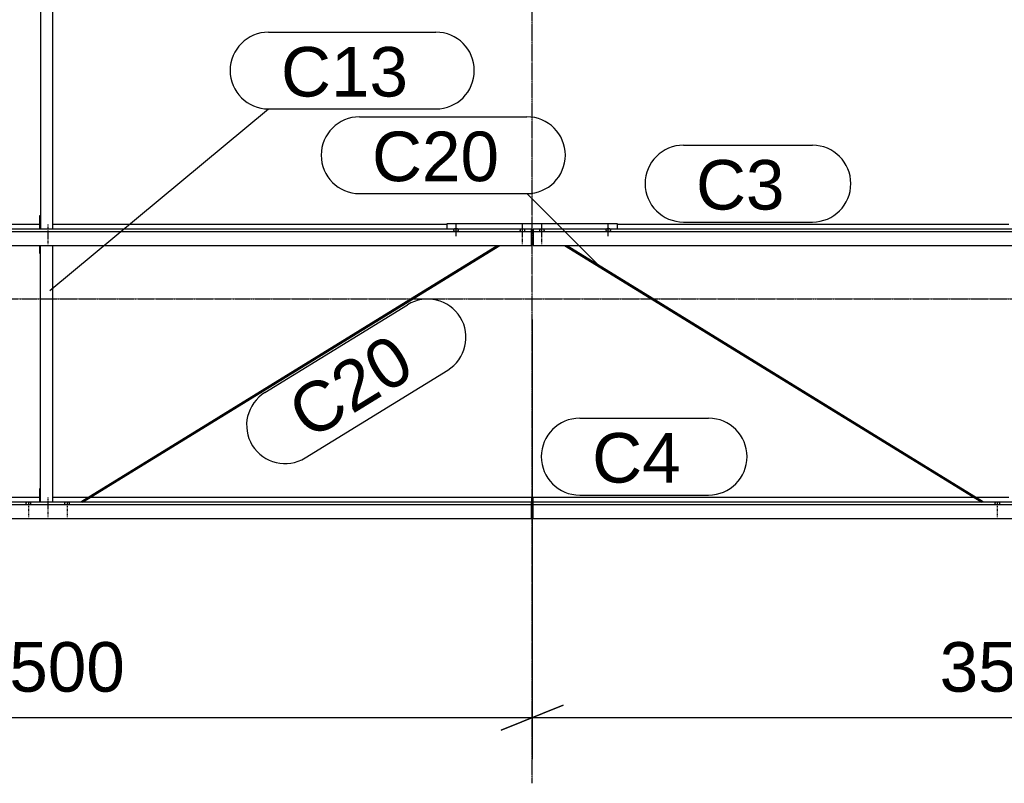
# Model space of a CAD drawing. Header units: millimetres. Extents: x -4888 to 73862, y -29046 to 15504.
# Tile 47 of 111: x 26149 to 29705, y -1750 to 1009. Entities that reach past the tile are written whole.
import ezdxf

# ---------------------------------------------------------------- set-up
doc = ezdxf.new("R2010")
doc.units = ezdxf.units.MM
doc.linetypes.add('DXK_LINE_DOT2', pattern=[3.9198, 1.9599, -1.9599])
doc.linetypes.add('DXK_LINE_DOT3', pattern=[5.9187, 2.979, -0.9799, 0.9799, -0.9799])
doc.styles.add('Arial', font='ARIAL.TTF', dxfattribs={"height": 0.2})

# ---------------------------------------------------------------- blocks, each defined once
blk = doc.blocks.new('Bolt-1953139-17926 - 1282')
at = {"color": 5, "linetype": 'Continuous'}
for p, q in [((27716.2, 250), (27716, 249.5)), ((27716, 249.5), (27716, 249.1)), ((27716, 249.1), (27716, 248.6)), ((27716.4, 250.4), (27716.2, 250)), ((27716.7, 250.9), (27716.4, 250.4)), ((27717.1, 251.3), (27716.7, 250.9)), ((27717.5, 251.7), (27717.1, 251.3)), ((27718, 252.1), (27717.5, 251.7)), ((27718.6, 252.4), (27718, 252.1)), ((27719.3, 252.8), (27718.6, 252.4)), ((27720, 253), (27719.3, 252.8)), ((27720.8, 253.3), (27720, 253)), ((27721.6, 253.5), (27720.8, 253.3)), ((27722.4, 253.6), (27721.6, 253.5)), ((27723.2, 253.7), (27722.4, 253.6)), ((27724.1, 253.8), (27723.2, 253.7)), ((27725, 253.8), (27724.1, 253.8)), ((27725, 226.5), (27725, 268.9)), ((27725.9, 253.8), (27725, 253.8)), ((27726.8, 253.7), (27725.9, 253.8)), ((27727.6, 253.6), (27726.8, 253.7)), ((27728.4, 253.5), (27727.6, 253.6)), ((27729.2, 253.3), (27728.4, 253.5)), ((27730, 253), (27729.2, 253.3)), ((27730.7, 252.8), (27730, 253)), ((27731.4, 252.4), (27730.7, 252.8)), ((27732, 252.1), (27731.4, 252.4)), ((27732.5, 251.7), (27732, 252.1)), ((27732.9, 251.3), (27732.5, 251.7)), ((27733.3, 250.9), (27732.9, 251.3)), ((27733.6, 250.4), (27733.3, 250.9)), ((27733.8, 250), (27733.6, 250.4)), ((27734, 249.5), (27733.8, 250)), ((27734, 249.1), (27734, 249.5)), ((27734, 248.6), (27734, 249.1)), ((27716, 248.6), (27716.2, 248.1)), ((27716.2, 248.1), (27716.4, 247.7)), ((27716.4, 247.7), (27716.7, 247.2)), ((27716.7, 247.2), (27717.1, 246.8)), ((27717.1, 246.8), (27717.5, 246.4)), ((27717.5, 246.4), (27718, 246)), ((27718, 246), (27718.6, 245.7)), ((27718.6, 245.7), (27719.3, 245.3)), ((27719.3, 245.3), (27720, 245.1)), ((27720, 245.1), (27720.8, 244.8)), ((27720.8, 244.8), (27721.6, 244.6)), ((27721.6, 244.6), (27722.4, 244.5)), ((27722.4, 244.5), (27723.2, 244.4)), ((27723.2, 244.4), (27724.1, 244.3)), ((27724.1, 244.3), (27725, 244.3)), ((27725, 244.3), (27725.9, 244.3)), ((27725.9, 244.3), (27726.8, 244.4)), ((27726.8, 244.4), (27727.6, 244.5)), ((27727.6, 244.5), (27728.4, 244.6)), ((27728.4, 244.6), (27729.2, 244.8)), ((27729.2, 244.8), (27730, 245.1)), ((27730, 245.1), (27730.7, 245.3)), ((27730.7, 245.3), (27731.4, 245.7)), ((27731.4, 245.7), (27732, 246)), ((27732, 246), (27732.5, 246.4)), ((27732.5, 246.4), (27732.9, 246.8)), ((27732.9, 246.8), (27733.3, 247.2)), ((27733.3, 247.2), (27733.6, 247.7)), ((27733.6, 247.7), (27733.8, 248.1)), ((27733.8, 248.1), (27734, 248.6))]:
    blk.add_line(p, q, dxfattribs=at)
blk = doc.blocks.new('Part-1953139-17094 - 1282')
at = {"color": 3, "linetype": 'Continuous'}
for p, q in [((24503, -734.9), (24503, -793.2)), ((27997, -734.9), (24503, -734.9)), ((24503, -742.4), (27997, -742.4)), ((24807, -716.2), (26093.5, -716.2)), ((26102.6, -716.2), (26222, -716.2)), ((26269, -716.2), (26397.4, -716.2)), ((26406.5, -716.2), (27997, -716.2)), ((27997, -716.2), (27997, -734.9)), ((27997, -793.2), (27997, -734.9)), ((24503, -793.2), (27997, -793.2))]:
    blk.add_line(p, q, dxfattribs=at)
blk = doc.blocks.new('Bolt-1953139-18468 - 1282')
at = {"color": 5, "linetype": 'DXK_LINE_DOT2'}
blk.add_line((26250, 268.2), (26250, 225.9), dxfattribs=at)
blk = doc.blocks.new('Bolt-1953139-17925 - 1282')
at = {"color": 5, "linetype": 'Continuous'}
for p, q in [((28266.2, 250), (28266, 249.5)), ((28266, 249.5), (28266, 249.1)), ((28266, 249.1), (28266, 248.6)), ((28266.4, 250.4), (28266.2, 250)), ((28266.7, 250.9), (28266.4, 250.4)), ((28267.1, 251.3), (28266.7, 250.9)), ((28267.5, 251.7), (28267.1, 251.3)), ((28268, 252.1), (28267.5, 251.7)), ((28268.6, 252.4), (28268, 252.1)), ((28269.3, 252.8), (28268.6, 252.4)), ((28270, 253), (28269.3, 252.8)), ((28270.8, 253.3), (28270, 253)), ((28271.6, 253.5), (28270.8, 253.3)), ((28272.4, 253.6), (28271.6, 253.5)), ((28273.2, 253.7), (28272.4, 253.6)), ((28274.1, 253.8), (28273.2, 253.7)), ((28275, 253.8), (28274.1, 253.8)), ((28275, 226.5), (28275, 268.9)), ((28275.9, 253.8), (28275, 253.8)), ((28276.8, 253.7), (28275.9, 253.8)), ((28277.6, 253.6), (28276.8, 253.7)), ((28278.4, 253.5), (28277.6, 253.6)), ((28279.2, 253.3), (28278.4, 253.5)), ((28280, 253), (28279.2, 253.3)), ((28280.7, 252.8), (28280, 253)), ((28281.4, 252.4), (28280.7, 252.8)), ((28282, 252.1), (28281.4, 252.4)), ((28282.5, 251.7), (28282, 252.1)), ((28282.9, 251.3), (28282.5, 251.7)), ((28283.3, 250.9), (28282.9, 251.3)), ((28283.6, 250.4), (28283.3, 250.9)), ((28283.8, 250), (28283.6, 250.4)), ((28284, 249.5), (28283.8, 250)), ((28284, 249.1), (28284, 249.5)), ((28284, 248.6), (28284, 249.1)), ((28266, 248.6), (28266.2, 248.1)), ((28266.2, 248.1), (28266.4, 247.7)), ((28266.4, 247.7), (28266.7, 247.2)), ((28266.7, 247.2), (28267.1, 246.8)), ((28267.1, 246.8), (28267.5, 246.4)), ((28267.5, 246.4), (28268, 246)), ((28268, 246), (28268.6, 245.7)), ((28268.6, 245.7), (28269.3, 245.3)), ((28269.3, 245.3), (28270, 245.1)), ((28270, 245.1), (28270.8, 244.8)), ((28270.8, 244.8), (28271.6, 244.6)), ((28271.6, 244.6), (28272.4, 244.5)), ((28272.4, 244.5), (28273.2, 244.4)), ((28273.2, 244.4), (28274.1, 244.3)), ((28274.1, 244.3), (28275, 244.3)), ((28275, 244.3), (28275.9, 244.3)), ((28275.9, 244.3), (28276.8, 244.4)), ((28276.8, 244.4), (28277.6, 244.5)), ((28277.6, 244.5), (28278.4, 244.6)), ((28278.4, 244.6), (28279.2, 244.8)), ((28279.2, 244.8), (28280, 245.1)), ((28280, 245.1), (28280.7, 245.3)), ((28280.7, 245.3), (28281.4, 245.7)), ((28281.4, 245.7), (28282, 246)), ((28282, 246), (28282.5, 246.4)), ((28282.5, 246.4), (28282.9, 246.8)), ((28282.9, 246.8), (28283.3, 247.2)), ((28283.3, 247.2), (28283.6, 247.7)), ((28283.6, 247.7), (28283.8, 248.1)), ((28283.8, 248.1), (28284, 248.6))]:
    blk.add_line(p, q, dxfattribs=at)
blk = doc.blocks.new('Part-1953139-18471 - 1282')
at = {"color": 3, "linetype": 'Continuous'}
for p, q in [((26222, 1196.4), (26222, 1226)), ((26224, 1196.4), (26224, 1226)), ((26269, 251.4), (26269, 1226)), ((26222, 1196.4), (26224, 1196.4)), ((26224, 1196.4), (26224, 251.4)), ((26222, 251.4), (26222, 300.7)), ((26222, 300.7), (26224, 300.7))]:
    blk.add_line(p, q, dxfattribs=at)
blk = doc.blocks.new('GridLine-1953139-4949 - 1282')
at = {"color": 174, "linetype": 'DXK_LINE_DOT3'}
blk.add_line((28000, -1750), (28000, 12340), dxfattribs=at)
blk = doc.blocks.new('GridLine-1953139-4960 - 1282')
at = {"color": 174, "linetype": 'DXK_LINE_DOT3'}
blk.add_line((-1750, 0), (64750, 0), dxfattribs=at)
blk = doc.blocks.new('Part-1953139-17095 - 1282')
at = {"color": 3, "linetype": 'Continuous'}
for p, q in [((24503, 251.4), (24503, 270)), ((24503, 270), (26222, 270)), ((24503, 193.1), (24503, 251.4)), ((27997, 251.4), (24503, 251.4)), ((26269, 270), (27693, 270)), ((27997, 193.1), (27997, 251.4)), ((24503, 243.9), (27997, 243.9)), ((24503, 193.1), (27997, 193.1))]:
    blk.add_line(p, q, dxfattribs=at)
blk = doc.blocks.new('Bolt-1953139-18467 - 1282')
at = {"color": 5, "linetype": 'DXK_LINE_DOT2'}
blk.add_line((26250, 238.4), (26250, 196), dxfattribs=at)
blk = doc.blocks.new('Part-1953139-17108 - 1282')
at = {"color": 3, "linetype": 'Continuous'}
for p, q in [((28003, -734.9), (28003, -716.2)), ((28003, -716.2), (29593.5, -716.2)), ((28003, -793.2), (28003, -734.9)), ((31497, -734.9), (28003, -734.9)), ((28003, -742.4), (31497, -742.4)), ((29602.6, -716.2), (29722, -716.2)), ((29769, -716.2), (29897.4, -716.2)), ((29906.5, -716.2), (31193, -716.2)), ((31497, -793.2), (31497, -734.9)), ((28003, -793.2), (31497, -793.2))]:
    blk.add_line(p, q, dxfattribs=at)
blk = doc.blocks.new('Part-1953139-17109 - 1282')
at = {"color": 3, "linetype": 'Continuous'}
for p, q in [((28003, 251.4), (28003, 193.1)), ((31497, 251.4), (28003, 251.4)), ((28307, 270), (29722, 270)), ((29769, 270), (31497, 270)), ((31497, 270), (31497, 251.4)), ((31497, 193.1), (31497, 251.4)), ((28003, 243.9), (31497, 243.9)), ((28003, 193.1), (31497, 193.1))]:
    blk.add_line(p, q, dxfattribs=at)
blk = doc.blocks.new('Bolt-1953139-17924 - 1282')
at = {"color": 5, "linetype": 'DXK_LINE_DOT2'}
blk.add_line((27965, 198.2), (27965, 240.5), dxfattribs=at)
blk = doc.blocks.new('Part-1953139-18466 - 1282')
at = {"color": 3, "linetype": 'Continuous'}
for p, q in [((26222, 163.5), (26222, 193.1)), ((26224, 163.5), (26224, 193.1)), ((26269, -734.9), (26269, 193.1)), ((26222, 163.5), (26224, 163.5)), ((26224, -734.9), (26224, 163.5)), ((26222, -734.9), (26222, -685.6)), ((26222, -685.6), (26224, -685.6))]:
    blk.add_line(p, q, dxfattribs=at)
blk = doc.blocks.new('Bolt-1953139-17921 - 1282')
at = {"color": 5, "linetype": 'Continuous'}
for p, q in [((28026.4, 249.1), (28026.2, 248.6)), ((28026.7, 249.5), (28026.4, 249.1)), ((28027.1, 250), (28026.7, 249.5)), ((28027.5, 250.4), (28027.1, 250)), ((28028, 250.7), (28027.5, 250.4)), ((28028.6, 251.1), (28028, 250.7)), ((28029.3, 251.4), (28028.6, 251.1)), ((28030, 251.7), (28029.3, 251.4)), ((28030.8, 251.9), (28030, 251.7)), ((28031.6, 252.1), (28030.8, 251.9)), ((28032.4, 252.3), (28031.6, 252.1)), ((28033.2, 252.4), (28032.4, 252.3)), ((28034.1, 252.5), (28033.2, 252.4)), ((28035, 252.5), (28034.1, 252.5)), ((28035, 228), (28035, 270.3)), ((28035.9, 252.5), (28035, 252.5)), ((28036.8, 252.4), (28035.9, 252.5)), ((28037.6, 252.3), (28036.8, 252.4)), ((28038.4, 252.1), (28037.6, 252.3)), ((28039.2, 251.9), (28038.4, 252.1)), ((28040, 251.7), (28039.2, 251.9)), ((28040.7, 251.4), (28040, 251.7)), ((28041.4, 251.1), (28040.7, 251.4)), ((28042, 250.7), (28041.4, 251.1)), ((28042.5, 250.4), (28042, 250.7)), ((28042.9, 250), (28042.5, 250.4)), ((28043.3, 249.5), (28042.9, 250)), ((28043.6, 249.1), (28043.3, 249.5)), ((28043.8, 248.6), (28043.6, 249.1)), ((28026.2, 248.6), (28026, 248.2)), ((28026, 248.2), (28026, 247.7)), ((28026, 247.7), (28026, 247.2)), ((28026, 247.2), (28026.2, 246.8)), ((28026.2, 246.8), (28026.4, 246.3)), ((28026.4, 246.3), (28026.7, 245.9)), ((28026.7, 245.9), (28027.1, 245.4)), ((28027.1, 245.4), (28027.5, 245)), ((28027.5, 245), (28028, 244.7)), ((28028, 244.7), (28028.6, 244.3)), ((28028.6, 244.3), (28029.3, 244)), ((28029.3, 244), (28030, 243.7)), ((28030, 243.7), (28030.8, 243.5)), ((28030.8, 243.5), (28031.6, 243.3)), ((28031.6, 243.3), (28032.4, 243.1)), ((28032.4, 243.1), (28033.2, 243)), ((28033.2, 243), (28034.1, 242.9)), ((28034.1, 242.9), (28035, 242.9)), ((28035, 242.9), (28035.9, 242.9)), ((28035.9, 242.9), (28036.8, 243)), ((28036.8, 243), (28037.6, 243.1)), ((28037.6, 243.1), (28038.4, 243.3)), ((28038.4, 243.3), (28039.2, 243.5)), ((28039.2, 243.5), (28040, 243.7)), ((28040, 243.7), (28040.7, 244)), ((28040.7, 244), (28041.4, 244.3)), ((28041.4, 244.3), (28042, 244.7)), ((28042, 244.7), (28042.5, 245)), ((28042.5, 245), (28042.9, 245.4)), ((28042.9, 245.4), (28043.3, 245.9)), ((28043.3, 245.9), (28043.6, 246.3)), ((28043.6, 246.3), (28043.8, 246.8)), ((28044, 248.2), (28043.8, 248.6)), ((28043.8, 246.8), (28044, 247.2)), ((28044, 247.7), (28044, 248.2)), ((28044, 247.2), (28044, 247.7))]:
    blk.add_line(p, q, dxfattribs=at)
blk = doc.blocks.new('Part-1953139-17920 - 1282')
at = {"color": 3, "linetype": 'Continuous'}
for p, q in [((27693, 251.4), (27693, 272.5)), ((27693, 272.5), (28307, 272.5)), ((27997, 250.6), (28003, 250.6)), ((28307, 272.5), (28307, 251.4)), ((27997, 242.1), (28003, 242.1)), ((27997, 195.5), (28003, 195.5))]:
    blk.add_line(p, q, dxfattribs=at)
blk = doc.blocks.new('Bolt-1953139-17922 - 1282')
at = {"color": 5, "linetype": 'DXK_LINE_DOT2'}
blk.add_line((28035, 198.2), (28035, 240.5), dxfattribs=at)
blk = doc.blocks.new('Bolt-1953139-17923 - 1282')
at = {"color": 5, "linetype": 'Continuous'}
for p, q in [((27956.4, 249.1), (27956.2, 248.6)), ((27956.7, 249.5), (27956.4, 249.1)), ((27957.1, 250), (27956.7, 249.5)), ((27957.5, 250.4), (27957.1, 250)), ((27958, 250.7), (27957.5, 250.4)), ((27958.6, 251.1), (27958, 250.7)), ((27959.3, 251.4), (27958.6, 251.1)), ((27960, 251.7), (27959.3, 251.4)), ((27960.8, 251.9), (27960, 251.7)), ((27961.6, 252.1), (27960.8, 251.9)), ((27962.4, 252.3), (27961.6, 252.1)), ((27963.2, 252.4), (27962.4, 252.3)), ((27964.1, 252.5), (27963.2, 252.4)), ((27965, 252.5), (27964.1, 252.5)), ((27965, 228), (27965, 270.3)), ((27965.9, 252.5), (27965, 252.5)), ((27966.8, 252.4), (27965.9, 252.5)), ((27967.6, 252.3), (27966.8, 252.4)), ((27968.4, 252.1), (27967.6, 252.3)), ((27969.2, 251.9), (27968.4, 252.1)), ((27970, 251.7), (27969.2, 251.9)), ((27970.7, 251.4), (27970, 251.7)), ((27971.4, 251.1), (27970.7, 251.4)), ((27972, 250.7), (27971.4, 251.1)), ((27972.5, 250.4), (27972, 250.7)), ((27972.9, 250), (27972.5, 250.4)), ((27973.3, 249.5), (27972.9, 250)), ((27973.6, 249.1), (27973.3, 249.5)), ((27973.8, 248.6), (27973.6, 249.1)), ((27956.2, 248.6), (27956, 248.2)), ((27956, 248.2), (27956, 247.7)), ((27956, 247.7), (27956, 247.2)), ((27956, 247.2), (27956.2, 246.8)), ((27956.2, 246.8), (27956.4, 246.3)), ((27956.4, 246.3), (27956.7, 245.9)), ((27956.7, 245.9), (27957.1, 245.4)), ((27957.1, 245.4), (27957.5, 245)), ((27957.5, 245), (27958, 244.7)), ((27958, 244.7), (27958.6, 244.3)), ((27958.6, 244.3), (27959.3, 244)), ((27959.3, 244), (27960, 243.7)), ((27960, 243.7), (27960.8, 243.5)), ((27960.8, 243.5), (27961.6, 243.3)), ((27961.6, 243.3), (27962.4, 243.1)), ((27962.4, 243.1), (27963.2, 243)), ((27963.2, 243), (27964.1, 242.9)), ((27964.1, 242.9), (27965, 242.9)), ((27965, 242.9), (27965.9, 242.9)), ((27965.9, 242.9), (27966.8, 243)), ((27966.8, 243), (27967.6, 243.1)), ((27967.6, 243.1), (27968.4, 243.3)), ((27968.4, 243.3), (27969.2, 243.5)), ((27969.2, 243.5), (27970, 243.7)), ((27970, 243.7), (27970.7, 244)), ((27970.7, 244), (27971.4, 244.3)), ((27971.4, 244.3), (27972, 244.7)), ((27972, 244.7), (27972.5, 245)), ((27972.5, 245), (27972.9, 245.4)), ((27972.9, 245.4), (27973.3, 245.9)), ((27973.3, 245.9), (27973.6, 246.3)), ((27973.6, 246.3), (27973.8, 246.8)), ((27974, 248.2), (27973.8, 248.6)), ((27973.8, 246.8), (27974, 247.2)), ((27974, 247.7), (27974, 248.2)), ((27974, 247.2), (27974, 247.7))]:
    blk.add_line(p, q, dxfattribs=at)
blk = doc.blocks.new('Bolt-1953139-19010 - 1282')
at = {"color": 5, "linetype": 'Continuous'}
for p, q in [((29671.2, -737.7), (29671, -738.1)), ((29671, -738.1), (29671, -738.6)), ((29671, -738.6), (29671, -739.1)), ((29671, -739.1), (29671.2, -739.5)), ((29671.4, -737.2), (29671.2, -737.7)), ((29671.2, -739.5), (29671.4, -740)), ((29671.7, -736.8), (29671.4, -737.2)), ((29671.4, -740), (29671.7, -740.4)), ((29672.1, -736.3), (29671.7, -736.8)), ((29671.7, -740.4), (29672.1, -740.8)), ((29672.5, -735.9), (29672.1, -736.3)), ((29672.1, -740.8), (29672.5, -741.2)), ((29673, -735.5), (29672.5, -735.9)), ((29672.5, -741.2), (29673, -741.6)), ((29673.6, -735.2), (29673, -735.5)), ((29673, -741.6), (29673.6, -742)), ((29674.3, -734.9), (29673.6, -735.2)), ((29673.6, -742), (29674.3, -742.3)), ((29675, -734.6), (29674.3, -734.9)), ((29674.3, -742.3), (29675, -742.6)), ((29675.8, -734.4), (29675, -734.6)), ((29675, -742.6), (29675.8, -742.8)), ((29676.6, -734.2), (29675.8, -734.4)), ((29675.8, -742.8), (29676.6, -743)), ((29677.4, -734), (29676.6, -734.2)), ((29676.6, -743), (29677.4, -743.2)), ((29678.2, -733.9), (29677.4, -734)), ((29677.4, -743.2), (29678.2, -743.3)), ((29679.1, -733.8), (29678.2, -733.9)), ((29678.2, -743.3), (29679.1, -743.4)), ((29680, -733.8), (29679.1, -733.8)), ((29679.1, -743.4), (29680, -743.4)), ((29680.9, -733.8), (29680, -733.8)), ((29680, -735.2), (29680, -743.3)), ((29680, -743.4), (29680.9, -743.4)), ((29681.8, -733.9), (29680.9, -733.8)), ((29680.9, -743.4), (29681.8, -743.3)), ((29682.6, -734), (29681.8, -733.9)), ((29681.8, -743.3), (29682.6, -743.2)), ((29683.4, -734.2), (29682.6, -734)), ((29682.6, -743.2), (29683.4, -743)), ((29684.2, -734.4), (29683.4, -734.2)), ((29683.4, -743), (29684.2, -742.8)), ((29685, -734.6), (29684.2, -734.4)), ((29684.2, -742.8), (29685, -742.6)), ((29685.7, -734.9), (29685, -734.6)), ((29685, -742.6), (29685.7, -742.3)), ((29686.4, -735.2), (29685.7, -734.9)), ((29685.7, -742.3), (29686.4, -742)), ((29687, -735.5), (29686.4, -735.2)), ((29686.4, -742), (29687, -741.6)), ((29687.5, -735.9), (29687, -735.5)), ((29687, -741.6), (29687.5, -741.2)), ((29687.9, -736.3), (29687.5, -735.9)), ((29687.5, -741.2), (29687.9, -740.8)), ((29688.3, -736.8), (29687.9, -736.3)), ((29687.9, -740.8), (29688.3, -740.4)), ((29688.6, -737.2), (29688.3, -736.8)), ((29688.3, -740.4), (29688.6, -740)), ((29688.8, -737.7), (29688.6, -737.2)), ((29688.6, -740), (29688.8, -739.5)), ((29689, -738.1), (29688.8, -737.7)), ((29688.8, -739.5), (29689, -739.1)), ((29689, -738.6), (29689, -738.1)), ((29689, -739.1), (29689, -738.6))]:
    blk.add_line(p, q, dxfattribs=at)
blk = doc.blocks.new('Bolt-1953139-18469 - 1282')
at = {"color": 5, "linetype": 'DXK_LINE_DOT2'}
blk.add_line((26250, -747.1), (26250, -789.4), dxfattribs=at)
blk = doc.blocks.new('Bolt-1953139-18470 - 1282')
at = {"color": 5, "linetype": 'DXK_LINE_DOT2'}
blk.add_line((26250, -717.3), (26250, -759.6), dxfattribs=at)
blk = doc.blocks.new('Bolt-1953139-19005 - 1282')
at = {"color": 5, "linetype": 'DXK_LINE_DOT2'}
blk.add_line((26320, -747.9), (26320, -790.2), dxfattribs=at)
blk = doc.blocks.new('Bolt-1953139-19009 - 1282')
at = {"color": 5, "linetype": 'DXK_LINE_DOT2'}
blk.add_line((29680, -747.9), (29680, -790.2), dxfattribs=at)
blk = doc.blocks.new('Part-1953139-19002 - 1282')
at = {"color": 3, "linetype": 'Continuous'}
for p, q in [((26373.8, -730.8), (27874, 193.1)), ((26376.2, -734.9), (27883.1, 193.1)), ((26373.5, -731.2), (26373.8, -730.8)), ((26373.9, -732.6), (26373.5, -731.2)), ((26375, -734.2), (26373.9, -732.6)), ((26375.8, -734.9), (26375, -734.2))]:
    blk.add_line(p, q, dxfattribs=at)
blk = doc.blocks.new('Bolt-1953139-19003 - 1282')
at = {"color": 5, "linetype": 'DXK_LINE_DOT2'}
blk.add_line((26180, -747.9), (26180, -790.2), dxfattribs=at)
blk = doc.blocks.new('Bolt-1953139-19004 - 1282')
at = {"color": 5, "linetype": 'Continuous'}
for p, q in [((26171.2, -737.7), (26171, -738.1)), ((26171, -738.1), (26171, -738.6)), ((26171, -738.6), (26171, -739.1)), ((26171, -739.1), (26171.2, -739.5)), ((26171.4, -737.2), (26171.2, -737.7)), ((26171.2, -739.5), (26171.4, -740)), ((26171.7, -736.8), (26171.4, -737.2)), ((26171.4, -740), (26171.7, -740.4)), ((26172.1, -736.3), (26171.7, -736.8)), ((26171.7, -740.4), (26172.1, -740.8)), ((26172.5, -735.9), (26172.1, -736.3)), ((26172.1, -740.8), (26172.5, -741.2)), ((26173, -735.5), (26172.5, -735.9)), ((26172.5, -741.2), (26173, -741.6)), ((26173.6, -735.2), (26173, -735.5)), ((26173, -741.6), (26173.6, -742)), ((26174.3, -734.9), (26173.6, -735.2)), ((26173.6, -742), (26174.3, -742.3)), ((26175, -734.6), (26174.3, -734.9)), ((26174.3, -742.3), (26175, -742.6)), ((26175.8, -734.4), (26175, -734.6)), ((26175, -742.6), (26175.8, -742.8)), ((26176.6, -734.2), (26175.8, -734.4)), ((26175.8, -742.8), (26176.6, -743)), ((26177.4, -734), (26176.6, -734.2)), ((26176.6, -743), (26177.4, -743.2)), ((26178.2, -733.9), (26177.4, -734)), ((26177.4, -743.2), (26178.2, -743.3)), ((26179.1, -733.8), (26178.2, -733.9)), ((26178.2, -743.3), (26179.1, -743.4)), ((26180, -733.8), (26179.1, -733.8)), ((26179.1, -743.4), (26180, -743.4)), ((26180.9, -733.8), (26180, -733.8)), ((26180, -735.2), (26180, -743.3)), ((26180, -743.4), (26180.9, -743.4)), ((26181.8, -733.9), (26180.9, -733.8)), ((26180.9, -743.4), (26181.8, -743.3)), ((26182.6, -734), (26181.8, -733.9)), ((26181.8, -743.3), (26182.6, -743.2)), ((26183.4, -734.2), (26182.6, -734)), ((26182.6, -743.2), (26183.4, -743)), ((26184.2, -734.4), (26183.4, -734.2)), ((26183.4, -743), (26184.2, -742.8)), ((26185, -734.6), (26184.2, -734.4)), ((26184.2, -742.8), (26185, -742.6)), ((26185.7, -734.9), (26185, -734.6)), ((26185, -742.6), (26185.7, -742.3)), ((26186.4, -735.2), (26185.7, -734.9)), ((26185.7, -742.3), (26186.4, -742)), ((26187, -735.5), (26186.4, -735.2)), ((26186.4, -742), (26187, -741.6)), ((26187.5, -735.9), (26187, -735.5)), ((26187, -741.6), (26187.5, -741.2)), ((26187.9, -736.3), (26187.5, -735.9)), ((26187.5, -741.2), (26187.9, -740.8)), ((26188.3, -736.8), (26187.9, -736.3)), ((26187.9, -740.8), (26188.3, -740.4)), ((26188.6, -737.2), (26188.3, -736.8)), ((26188.3, -740.4), (26188.6, -740)), ((26188.8, -737.7), (26188.6, -737.2)), ((26188.6, -740), (26188.8, -739.5)), ((26189, -738.1), (26188.8, -737.7)), ((26188.8, -739.5), (26189, -739.1)), ((26189, -738.6), (26189, -738.1)), ((26189, -739.1), (26189, -738.6))]:
    blk.add_line(p, q, dxfattribs=at)
blk = doc.blocks.new('Bolt-1953139-19006 - 1282')
at = {"color": 5, "linetype": 'Continuous'}
for p, q in [((26311.2, -737.7), (26311, -738.1)), ((26311, -738.1), (26311, -738.6)), ((26311, -738.6), (26311, -739.1)), ((26311, -739.1), (26311.2, -739.5)), ((26311.4, -737.2), (26311.2, -737.7)), ((26311.2, -739.5), (26311.4, -740)), ((26311.7, -736.8), (26311.4, -737.2)), ((26311.4, -740), (26311.7, -740.4)), ((26312.1, -736.3), (26311.7, -736.8)), ((26311.7, -740.4), (26312.1, -740.8)), ((26312.5, -735.9), (26312.1, -736.3)), ((26312.1, -740.8), (26312.5, -741.2)), ((26313, -735.5), (26312.5, -735.9)), ((26312.5, -741.2), (26313, -741.6)), ((26313.6, -735.2), (26313, -735.5)), ((26313, -741.6), (26313.6, -742)), ((26314.3, -734.9), (26313.6, -735.2)), ((26313.6, -742), (26314.3, -742.3)), ((26315, -734.6), (26314.3, -734.9)), ((26314.3, -742.3), (26315, -742.6)), ((26315.8, -734.4), (26315, -734.6)), ((26315, -742.6), (26315.8, -742.8)), ((26316.6, -734.2), (26315.8, -734.4)), ((26315.8, -742.8), (26316.6, -743)), ((26317.4, -734), (26316.6, -734.2)), ((26316.6, -743), (26317.4, -743.2)), ((26318.2, -733.9), (26317.4, -734)), ((26317.4, -743.2), (26318.2, -743.3)), ((26319.1, -733.8), (26318.2, -733.9)), ((26318.2, -743.3), (26319.1, -743.4)), ((26320, -733.8), (26319.1, -733.8)), ((26319.1, -743.4), (26320, -743.4)), ((26320.9, -733.8), (26320, -733.8)), ((26320, -735.2), (26320, -743.3)), ((26320, -743.4), (26320.9, -743.4)), ((26321.8, -733.9), (26320.9, -733.8)), ((26320.9, -743.4), (26321.8, -743.3)), ((26322.6, -734), (26321.8, -733.9)), ((26321.8, -743.3), (26322.6, -743.2)), ((26323.4, -734.2), (26322.6, -734)), ((26322.6, -743.2), (26323.4, -743)), ((26324.2, -734.4), (26323.4, -734.2)), ((26323.4, -743), (26324.2, -742.8)), ((26325, -734.6), (26324.2, -734.4)), ((26324.2, -742.8), (26325, -742.6)), ((26325.7, -734.9), (26325, -734.6)), ((26325, -742.6), (26325.7, -742.3)), ((26326.4, -735.2), (26325.7, -734.9)), ((26325.7, -742.3), (26326.4, -742)), ((26327, -735.5), (26326.4, -735.2)), ((26326.4, -742), (26327, -741.6)), ((26327.5, -735.9), (26327, -735.5)), ((26327, -741.6), (26327.5, -741.2)), ((26327.9, -736.3), (26327.5, -735.9)), ((26327.5, -741.2), (26327.9, -740.8)), ((26328.3, -736.8), (26327.9, -736.3)), ((26327.9, -740.8), (26328.3, -740.4)), ((26328.6, -737.2), (26328.3, -736.8)), ((26328.3, -740.4), (26328.6, -740)), ((26328.8, -737.7), (26328.6, -737.2)), ((26328.6, -740), (26328.8, -739.5)), ((26329, -738.1), (26328.8, -737.7)), ((26328.8, -739.5), (26329, -739.1)), ((26329, -738.6), (26329, -738.1)), ((26329, -739.1), (26329, -738.6))]:
    blk.add_line(p, q, dxfattribs=at)
blk = doc.blocks.new('Part-1953139-19007 - 1282')
at = {"color": 3, "linetype": 'Continuous'}
for p, q in [((28116.9, 193.1), (29623.8, -734.9)), ((28126, 193.1), (29626.2, -730.8)), ((29625, -734.2), (29624.2, -734.9)), ((29626.1, -732.6), (29625, -734.2)), ((29626.5, -731.2), (29626.1, -732.6)), ((29626.2, -730.8), (29626.5, -731.2))]:
    blk.add_line(p, q, dxfattribs=at)
blk = doc.blocks.new('StraightDimension-1953139-4973 - 1282')
at = {"color": 5, "linetype": 'Continuous'}
for p, q in [((28000, -75), (28000, -1662.7)), ((27887.5, -1557.7), (28112.5, -1467.7)), ((24500, -1512.7), (28000, -1512.7))]:
    blk.add_line(p, q, dxfattribs=at)
at = {"color": 0}
blk.add_wipeout([(26565.5, -1456.5), (26565.5, -1194), (25934.5, -1194), (25934.5, -1456.5)], dxfattribs=at)
at = {"color": 1, "style": 'Arial'}
blk.add_text('3500', height=179.08, dxfattribs=at).set_placement((25972, -1419))
blk = doc.blocks.new('StraightDimension-1953139-4972 - 1282')
at = {"color": 5, "linetype": 'Continuous'}
for p, q in [((28000, -75), (28000, -1662.7)), ((28112.5, -1467.7), (27887.5, -1557.7)), ((28000, -1512.7), (31500, -1512.7))]:
    blk.add_line(p, q, dxfattribs=at)
at = {"color": 0}
blk.add_wipeout([(30065.5, -1456.5), (30065.5, -1194), (29434.5, -1194), (29434.5, -1456.5)], dxfattribs=at)
at = {"color": 1, "style": 'Arial'}
blk.add_text('3500', height=179.08, dxfattribs=at).set_placement((29472, -1419))
blk = doc.blocks.new('Mark-1953139-19822 - 1282')
at = {"color": 0}
blk.add_wipeout([(27585.1, -272.3), (27486.8, -112.6), (27096.4, -353), (27194.7, -512.7)], dxfattribs=at)
blk.add_wipeout([(27585.1, -272.3), (27486.8, -112.6), (27096.4, -353), (27194.7, -512.7)], dxfattribs=at)
at = {"color": 136, "linetype": 'Continuous'}
for p, q in [((27034.5, -338.3), (27549.4, -21.2)), ((27180, -574.6), (27694.9, -257.5))]:
    blk.add_line(p, q, dxfattribs=at)
for centre, start, end in [((27622.2, -139.3), 301.626, 121.626), ((27107.2, -456.5), 121.626, 301.626)]:
    blk.add_arc(centre, 138.7, start, end, dxfattribs=at)
at = {"color": 2, "style": 'Arial'}
blk.add_text('C20', height=179.08, rotation=31.6273, dxfattribs=at).set_placement((27194.7, -512.7))
blk = doc.blocks.new('Mark-1953139-19277 - 1282')
at = {"color": 136, "linetype": 'Continuous'}
for p, q in [((28546.7, 555.1), (29012.5, 555.1)), ((28546.7, 277.6), (29012.5, 277.6))]:
    blk.add_line(p, q, dxfattribs=at)
for centre, radius, start, end in [((28546.7, 416.3), 138.8, 90, 270), ((29012.5, 416.3), 138.7, 270, 90)]:
    blk.add_arc(centre, radius, start, end, dxfattribs=at)
at = {"color": 0}
blk.add_wipeout([(28911.3, 322.6), (28911.3, 510.1), (28591.7, 510.1), (28591.7, 322.6)], dxfattribs=at)
blk.add_wipeout([(28911.3, 322.6), (28911.3, 510.1), (28591.7, 510.1), (28591.7, 322.6)], dxfattribs=at)
at = {"color": 2, "style": 'Arial'}
blk.add_text('C3', height=179.08, dxfattribs=at).set_placement((28591.7, 322.6))
blk = doc.blocks.new('Mark-1953139-19276 - 1282')
at = {"color": 136, "linetype": 'Continuous'}
for p, q in [((28171.7, -431.2), (28637.5, -431.2)), ((28171.7, -708.7), (28637.5, -708.7))]:
    blk.add_line(p, q, dxfattribs=at)
for centre, radius, start, end in [((28171.7, -570), 138.8, 90, 270), ((28637.5, -570), 138.7, 270, 90)]:
    blk.add_arc(centre, radius, start, end, dxfattribs=at)
at = {"color": 0}
blk.add_wipeout([(28536.3, -663.7), (28536.3, -476.2), (28216.7, -476.2), (28216.7, -663.7)], dxfattribs=at)
blk.add_wipeout([(28536.3, -663.7), (28536.3, -476.2), (28216.7, -476.2), (28216.7, -663.7)], dxfattribs=at)
at = {"color": 2, "style": 'Arial'}
blk.add_text('C4', height=179.08, dxfattribs=at).set_placement((28216.7, -663.7))
blk = doc.blocks.new('Mark-1953139-19646 - 1282')
at = {"color": 136, "linetype": 'Continuous'}
for p, q in [((27047.6, 963.5), (27652.3, 963.5)), ((26257.7, 30), (27047.6, 686)), ((27047.6, 686), (27652.3, 686))]:
    blk.add_line(p, q, dxfattribs=at)
for centre, start, end in [((27047.6, 824.8), 90, 270), ((27652.3, 824.8), 270, 90)]:
    blk.add_arc(centre, 138.7, start, end, dxfattribs=at)
at = {"color": 0}
blk.add_wipeout([(27551.1, 731), (27551.1, 918.5), (27092.6, 918.5), (27092.6, 731)], dxfattribs=at)
blk.add_wipeout([(27551.1, 731), (27551.1, 918.5), (27092.6, 918.5), (27092.6, 731)], dxfattribs=at)
at = {"color": 2, "style": 'Arial'}
blk.add_text('C13', height=179.08, dxfattribs=at).set_placement((27092.6, 731))
blk = doc.blocks.new('Mark-1953139-19823 - 1282')
at = {"color": 136, "linetype": 'Continuous'}
for p, q in [((27376.4, 657.7), (27981.1, 657.7)), ((27376.4, 380.2), (27981.1, 380.2)), ((28246.3, 115), (27981.1, 380.2))]:
    blk.add_line(p, q, dxfattribs=at)
for centre, start, end in [((27376.4, 518.9), 90, 270), ((27981.1, 518.9), 270, 90)]:
    blk.add_arc(centre, 138.7, start, end, dxfattribs=at)
at = {"color": 0}
blk.add_wipeout([(27879.9, 425.2), (27879.9, 612.7), (27421.4, 612.7), (27421.4, 425.2)], dxfattribs=at)
blk.add_wipeout([(27879.9, 425.2), (27879.9, 612.7), (27421.4, 612.7), (27421.4, 425.2)], dxfattribs=at)
at = {"color": 2, "style": 'Arial'}
blk.add_text('C20', height=179.08, dxfattribs=at).set_placement((27421.4, 425.2))

msp = doc.modelspace()

# ---------------------------------------------------------------- block references
for name in ['GridLine-1953139-4949 - 1282', 'Part-1953139-18471 - 1282', 'Part-1953139-17095 - 1282', 'Bolt-1953139-18468 - 1282', 'Part-1953139-17920 - 1282', 'Bolt-1953139-17926 - 1282', 'Bolt-1953139-17923 - 1282', 'Part-1953139-17109 - 1282', 'Bolt-1953139-17921 - 1282', 'Bolt-1953139-17925 - 1282', 'Bolt-1953139-18467 - 1282', 'Bolt-1953139-17924 - 1282', 'Bolt-1953139-17922 - 1282', 'Part-1953139-18466 - 1282', 'Part-1953139-19002 - 1282', 'Part-1953139-19007 - 1282', 'GridLine-1953139-4960 - 1282', 'Part-1953139-17094 - 1282', 'Bolt-1953139-19004 - 1282', 'Bolt-1953139-18470 - 1282', 'Bolt-1953139-19006 - 1282', 'Part-1953139-17108 - 1282', 'Bolt-1953139-19010 - 1282', 'Bolt-1953139-19003 - 1282', 'Bolt-1953139-18469 - 1282', 'Bolt-1953139-19005 - 1282', 'Bolt-1953139-19009 - 1282']:
    msp.add_blockref(name, (0, 0))

# ---------------------------------------------------------------- next in the draw order: block references
for name in ['Mark-1953139-19646 - 1282', 'Mark-1953139-19277 - 1282', 'StraightDimension-1953139-4973 - 1282']:
    msp.add_blockref(name, (0, 0))

# ---------------------------------------------------------------- next in the draw order: block references
for name in ['Mark-1953139-19823 - 1282', 'Mark-1953139-19822 - 1282', 'StraightDimension-1953139-4972 - 1282']:
    msp.add_blockref(name, (0, 0))

# ---------------------------------------------------------------- next in the draw order: block references
msp.add_blockref('Mark-1953139-19276 - 1282', (0, 0))

doc.saveas('drawing.dxf')
